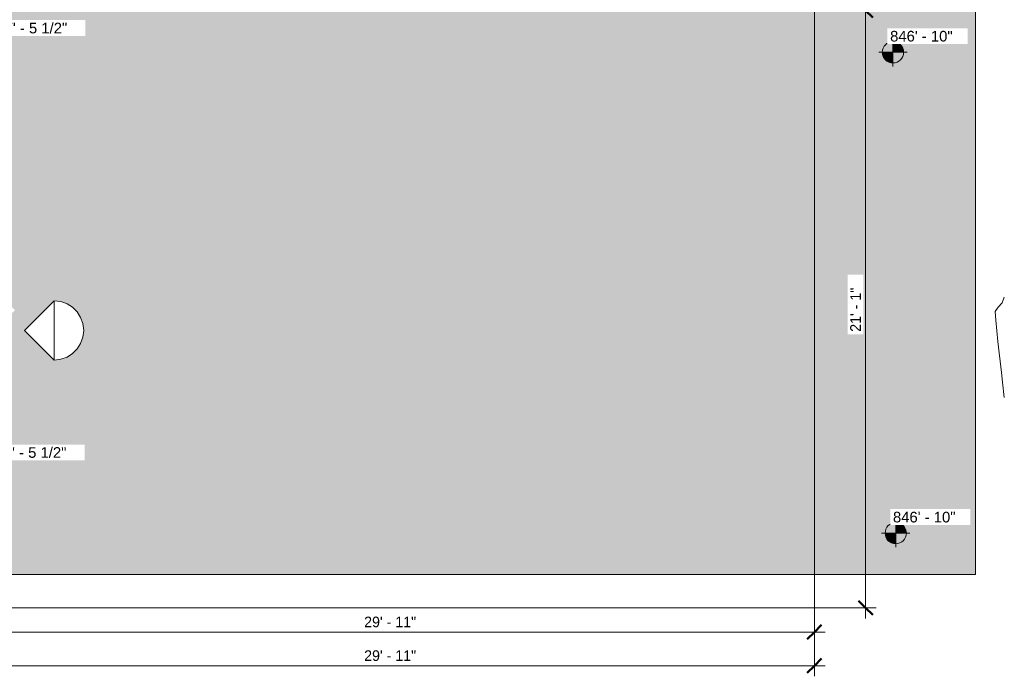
# Model space of a CAD drawing. Header units: inches. Extents: x 1918 to 3155, y 8363 to 8905.
# Tile 73 of 80: x 2738 to 3155, y 8363 to 8641. Entities that reach past the tile are written whole.
import ezdxf

# ---------------------------------------------------------------- set-up
doc = ezdxf.new("R2010")
doc.units = ezdxf.units.IN
doc.header["$MEASUREMENT"] = 0
for name, color, linetype, lineweight in [('A-ANNO-DIMS', 211, 'Continuous', 9), ('A-ANNO-DIMS-48', 211, 'Continuous', 9), ('A-DETL-GENF-1', 8, 'Continuous', 9), ('C-BLDG-PADS', 91, 'Continuous', 9), ('C-TOPO', 7, 'Continuous', 9), ('G-ANNO-DIMS', 111, 'Continuous', 9)]:
    doc.layers.add(name, color=color, linetype=linetype, lineweight=lineweight)
doc.styles.add('Arial', font='arial.ttf', dxfattribs={"height": 4.5})
doc.styles.add('Century Gothic', font='ufonts.com_century-gothic.ttf', dxfattribs={"height": 4.499999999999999})
doc.dimstyles.new('OD__1__Tol__', dxfattribs={"dimscale": 12, "dimtxt": 4.698757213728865, "dimasz": 0.5, "dimexe": 0.375, "dimexo": 0.2500000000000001, "dimgap": 0.06250000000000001, "dimtad": 1, "dimdec": 0, "dimzin": 3, "dimdsep": 46, "dimlunit": 4, "dimtxsty": 'Century Gothic', "dimblk1": 'OBLIQUE', "dimblk2": 'OBLIQUE', "dimsah": 1, "dimcen": 0.09, "dimdle": 0.375, "dimazin": 0, "dimtfac": 1, "dimtdec": 4, "dimtix": 1, "dimtmove": 0, "dimatfit": 3, "dimfxl": 1, "dimtvp": 1, "dimtfill": 1, "dimfrac": 2, "dimtolj": 1, "dimtzin": 0, "dimarcsym": 2})

# ---------------------------------------------------------------- blocks, each defined once
blk = doc.blocks.new('lisa 12 res 26737 - lisa 12 res 26737-698378-FLOOR PLAN - 1ST FLOOR')
at = {"layer": 'A-DETL-GENF-1'}
for p, q in [((-12.5454583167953, -3.41060513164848e-12), (-1.645130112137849e-06, 12.54545831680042)), ((12.54545831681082, 1.096755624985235e-06), (-1.645130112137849e-06, 12.54545831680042)), ((-12.51944303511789, 0.0001233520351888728), (-11.57646059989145, 0.0001570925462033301)), ((-12.49245500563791, 9.183473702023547e-05), (-12.51944303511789, 0.0001233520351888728)), ((-11.95777988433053, 8.102795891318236e-05), (-12.49245500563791, 9.183473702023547e-05)), ((-11.6531281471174, 7.859178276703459e-05), (-11.95777988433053, 8.102795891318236e-05)), ((-11.23644733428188, 7.651519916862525e-05), (-11.6531281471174, 7.859178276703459e-05)), ((-11.57646059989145, 0.0001570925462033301), (-10.89866995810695, 0.0001706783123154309)), ((-8.788427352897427, 6.991248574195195e-05), (-11.23644733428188, 7.651519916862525e-05)), ((-10.96165609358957, -4.296951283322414e-05), (-9.997433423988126, 2.151787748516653e-05)), ((-10.89866995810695, 0.0001706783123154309), (-10.16731595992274, 0.0001798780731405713)), ((-10.16731595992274, 0.0001798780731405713), (-9.695187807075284, 0.0001830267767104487)), ((-9.997433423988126, 2.151787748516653e-05), (-8.788427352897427, 6.991248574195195e-05)), ((-9.695187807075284, 0.0001830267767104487), (-6.858020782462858, 0.0001934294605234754)), ((-9.366414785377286, 0.0001027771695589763), (-9.405856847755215, 0.000100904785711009)), ((-9.405856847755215, 0.000100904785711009), (-9.40021133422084, 9.88831643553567e-05)), ((-9.40021133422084, 9.88831643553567e-05), (-9.3367481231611, 9.700686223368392e-05)), ((-9.294621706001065, 0.0001042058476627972), (-9.366414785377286, 0.0001027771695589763)), ((-9.3367481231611, 9.700686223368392e-05), (-9.202724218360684, 9.557032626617e-05)), ((-9.294621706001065, 0.0001042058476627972), (-9.203211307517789, 0.0001048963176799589)), ((-9.066480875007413, 0.0001045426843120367), (-9.203211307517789, 0.0001048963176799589)), ((-9.202724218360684, 9.557032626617e-05), (-8.985407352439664, 9.486805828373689e-05)), ((-8.95069241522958, 0.0001031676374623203), (-9.066480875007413, 0.0001045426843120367)), ((-9.01039552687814, 3.399281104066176e-05), (-9.04304409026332, 2.598861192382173e-05)), ((-9.04304409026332, 2.598861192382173e-05), (-8.840929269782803, 1.981336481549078e-05)), ((-9.01039552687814, 3.399281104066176e-05), (-7.973263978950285, 6.39646142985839e-05)), ((-8.985407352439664, 9.486805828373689e-05), (-8.868115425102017, 9.53943717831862e-05)), ((-8.864400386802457, 0.0001011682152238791), (-8.95069241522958, 0.0001031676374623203)), ((-8.868115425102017, 9.53943717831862e-05), (-8.814553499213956, 9.688453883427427e-05)), ((-8.814553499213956, 9.688453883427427e-05), (-8.864400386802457, 0.0001011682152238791)), ((-8.840929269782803, 1.981336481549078e-05), (-8.331999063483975, 1.648380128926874e-05)), ((-8.331999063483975, 1.648380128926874e-05), (-8.252906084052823, 2.243395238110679e-05)), ((-8.252906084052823, 2.243395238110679e-05), (-8.04673790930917, 2.93923358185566e-05)), ((-8.04673790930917, 2.93923358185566e-05), (-7.760169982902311, 3.671007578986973e-05)), ((-6.743318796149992, 5.659689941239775e-05), (-7.973263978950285, 6.39646142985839e-05)), ((-7.760169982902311, 3.671007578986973e-05), (-7.439872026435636, 4.373827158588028e-05)), ((-7.439872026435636, 4.373827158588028e-05), (-7.132517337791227, 4.982807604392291e-05)), ((-7.132517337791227, 4.982807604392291e-05), (-6.88477492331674, 5.433057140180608e-05)), ((-6.88477492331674, 5.433057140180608e-05), (-6.743318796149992, 5.659689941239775e-05)), ((-6.858020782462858, 0.0001934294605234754), (-6.429425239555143, 0.0001970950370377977)), ((-6.429425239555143, 0.0001970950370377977), (-6.316376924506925, 0.0001988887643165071)), ((-6.316376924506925, 0.0001988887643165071), (-6.227085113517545, 0.0002012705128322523)), ((-6.282087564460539, 0.0002141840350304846), (-6.095977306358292, 0.0002231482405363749)), ((-6.190405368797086, 0.0002122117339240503), (-6.282087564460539, 0.0002141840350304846)), ((-6.227085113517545, 0.0002012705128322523), (-6.165696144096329, 0.0002040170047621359)), ((-6.165696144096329, 0.0002040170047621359), (-6.190405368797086, 0.0002122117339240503)), ((-6.095977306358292, 0.0002231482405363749), (-4.774868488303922, 0.0002445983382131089)), ((-4.774868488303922, 0.0002445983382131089), (-3.751718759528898, 0.0002539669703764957)), ((-3.751718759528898, 0.0002539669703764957), (-2.561406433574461, 0.0002603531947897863)), ((-2.561406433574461, 0.0002603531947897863), (-1.259854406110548, 0.0002621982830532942)), ((-1.259854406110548, 0.0002621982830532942), (0.09701184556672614, 0.0002579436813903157)), ((-0.7985744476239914, 0.000179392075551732), (-0.9114665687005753, 0.0001787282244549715)), ((-0.9114665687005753, 0.0001787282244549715), (-0.7603216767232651, 0.000176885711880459)), ((-0.5448936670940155, 0.0001796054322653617), (-0.7985744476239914, 0.000179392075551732)), ((-0.7603216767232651, 0.000176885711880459), (0.7927080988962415, 0.0001641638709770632)), ((-0.3594717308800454, 0.0001802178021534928), (-0.5448936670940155, 0.0001796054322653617)), ((-0.2177035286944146, 0.0001811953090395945), (-0.3594717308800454, 0.0001802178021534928)), ((0.4049360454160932, 0.0001880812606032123), (-0.2177035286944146, 0.0001811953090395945)), ((2.686274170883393, 1.730245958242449e-05), (-0.1323531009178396, -0.0002307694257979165)), ((0.09701184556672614, 0.0002579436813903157), (1.140453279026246, 0.0002500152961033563)), ((0.592154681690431, 0.0001887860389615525), (0.4049360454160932, 0.0001880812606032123)), ((0.7077907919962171, 0.0001891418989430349), (0.592154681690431, 0.0001887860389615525)), ((0.7717588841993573, 0.0001892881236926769), (0.7077907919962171, 0.0001891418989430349)), ((0.8039747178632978, 0.0001893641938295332), (0.7717588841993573, 0.0001892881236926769)), ((0.7927080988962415, 0.0001641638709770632), (0.9950973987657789, 0.0001612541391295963)), ((0.8243522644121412, 0.0001895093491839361), (0.8039747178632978, 0.0001893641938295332)), ((0.8528069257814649, 0.0001898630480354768), (0.8243522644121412, 0.0001895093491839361)), ((0.9092532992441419, 0.0001905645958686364), (0.8528069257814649, 0.0001898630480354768)), ((1.309132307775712, 0.0002027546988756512), (0.9092532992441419, 0.0001905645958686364)), ((0.9950973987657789, 0.0001612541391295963), (1.486394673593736, 0.0001148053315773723)), ((1.140453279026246, 0.0002500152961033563), (1.859717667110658, 0.0002419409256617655)), ((2.21861565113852, 0.0002137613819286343), (1.309132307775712, 0.0002027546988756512)), ((1.486394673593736, 0.0001148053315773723), (1.855327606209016, 0.0001043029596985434)), ((1.855327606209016, 0.0001043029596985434), (2.554102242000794, 9.667263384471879e-05)), ((1.859717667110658, 0.0002419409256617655), (2.290985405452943, 0.0002339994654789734)), ((2.434253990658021, 0.0002196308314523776), (2.21861565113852, 0.0002137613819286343)), ((2.290985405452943, 0.0002339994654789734), (2.470436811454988, 0.0002264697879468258)), ((2.470436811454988, 0.0002264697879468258), (2.434253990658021, 0.0002196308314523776)), ((2.554102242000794, 9.667263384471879e-05), (3.698417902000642, 9.3128464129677e-05)), ((3.037756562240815, 2.303410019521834e-05), (2.686274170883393, 1.730245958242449e-05)), ((3.878120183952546, 2.786590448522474e-05), (3.037756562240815, 2.303410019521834e-05)), ((3.698417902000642, 9.3128464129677e-05), (10.07588052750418, 9.450515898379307e-05)), ((10.75780034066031, 4.656862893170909e-05), (3.878120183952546, 2.786590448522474e-05)), ((10.07588052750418, 9.450515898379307e-05), (12.34174346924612, 9.362384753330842e-05)), ((11.05329036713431, 4.862174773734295e-05), (10.75780034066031, 4.656862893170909e-05)), ((11.96662187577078, 7.146877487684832e-05), (11.05329036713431, 4.862174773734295e-05)), ((12.51944303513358, 9.292379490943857e-05), (11.96662187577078, 7.146877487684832e-05)), ((12.21379709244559, -2.874587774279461), (12.54545831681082, 1.096755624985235e-06)), ((12.34174346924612, 9.362384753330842e-05), (12.48169326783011, 9.323190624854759e-05)), ((12.48169326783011, 9.323190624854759e-05), (12.50661706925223, 9.308261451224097e-05)), ((12.50661706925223, 9.308261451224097e-05), (12.51944303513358, 9.292379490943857e-05)), ((-12.5454583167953, -3.41060513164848e-12), (-12.2137970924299, -2.874589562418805)), ((-12.2137970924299, -2.874589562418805), (-11.26923108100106, -5.514440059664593)), ((-10.69564604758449, -4.638252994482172e-05), (-10.96165609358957, -4.296951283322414e-05)), ((-10.19019484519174, -4.840224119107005e-05), (-10.69564604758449, -4.638252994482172e-05)), ((-9.521780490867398, -4.936290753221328e-05), (-10.19019484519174, -4.840224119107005e-05)), ((-6.74812531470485, -4.930116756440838e-05), (-9.521780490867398, -4.936290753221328e-05)), ((-7.742614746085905, -0.0002447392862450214), (-7.694304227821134, -0.0002211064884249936)), ((-7.742614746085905, -0.0002447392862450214), (-7.215025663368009, -0.0002569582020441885)), ((-7.694304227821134, -0.0002211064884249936), (-5.266746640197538, -8.993865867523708e-05)), ((2.220975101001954, -0.0002569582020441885), (-7.215025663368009, -0.0002569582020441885)), ((-5.266746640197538, -8.993865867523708e-05), (-6.74812531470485, -4.930116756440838e-05)), ((-2.650357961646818, -0.0002470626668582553), (-2.602273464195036, -0.0002482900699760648)), ((-2.637200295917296, -0.0002460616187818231), (-2.540999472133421, -0.0002454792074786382)), ((-2.602273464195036, -0.0002482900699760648), (-2.409577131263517, -0.0002506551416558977)), ((-2.470183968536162, -0.0002457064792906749), (-2.540999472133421, -0.0002454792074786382)), ((-2.386880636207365, -0.0002465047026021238), (-2.470183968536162, -0.0002457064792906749)), ((-2.409577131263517, -0.0002506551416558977), (-2.3085658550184, -0.000251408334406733)), ((-2.303959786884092, -0.0002476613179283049), (-2.386880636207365, -0.0002465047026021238)), ((-2.3085658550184, -0.000251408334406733), (-2.233512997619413, -0.0002516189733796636)), ((-2.190749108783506, -0.0002501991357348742), (-2.303959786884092, -0.0002476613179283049)), ((-2.233512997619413, -0.0002516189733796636), (-2.186198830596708, -0.0002511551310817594)), ((-0.1323531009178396, -0.0002307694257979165), (-0.001444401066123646, -0.0002360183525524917)), ((-0.001444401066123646, -0.0002360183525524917), (0.3160237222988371, -0.0002404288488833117)), ((0.3160237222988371, -0.0002404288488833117), (0.7491720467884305, -0.0002442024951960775)), ((0.7491720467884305, -0.0002442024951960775), (1.678990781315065, -0.000250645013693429)), ((1.678990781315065, -0.000250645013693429), (2.033901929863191, -0.0002537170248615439)), ((2.033901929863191, -0.0002537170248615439), (2.220975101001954, -0.0002569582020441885)), ((11.26922893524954, -5.51443827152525), (12.21379709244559, -2.874587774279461)), ((-11.26923108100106, -5.514440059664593), (-9.787390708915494, -7.843917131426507)), ((-9.787390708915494, -7.843917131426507), (-7.843917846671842, -9.787392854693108)), ((7.843917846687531, -9.787390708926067), (9.787394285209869, -7.843917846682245)), ((9.787394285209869, -7.843917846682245), (11.26922893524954, -5.51443827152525)), ((-7.843917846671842, -9.787392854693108), (-5.514438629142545, -11.26922821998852)), ((-5.514438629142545, -11.26922821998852), (-2.874588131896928, -12.21379709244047)), ((-2.874588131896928, -12.21379709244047), (5.483874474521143e-07, -12.54545831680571)), ((5.483874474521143e-07, -12.54545831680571), (2.874589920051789, -12.21379709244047)), ((2.874589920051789, -12.21379709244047), (5.514440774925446, -11.26922965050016)), ((5.514440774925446, -11.26922965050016), (7.843917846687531, -9.787390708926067))]:
    blk.add_line(p, q, dxfattribs=at)
blk = doc.blocks.new('DIMBLOCK16-FLOOR PLAN - 1ST FLOOR')
at = {"layer": 'A-ANNO-DIMS-48'}
for p, q in [((2715.836683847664, 8380.052794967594), (2715.836683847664, 8385.795435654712)), ((3074.336683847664, 8380.052794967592), (3074.336683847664, 8385.795435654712)), ((3078.836683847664, 8381.295435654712), (2715.836683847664, 8381.295435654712)), ((2715.836683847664, 8381.295435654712), (2715.836683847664, 8380.052794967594)), ((3074.336683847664, 8381.295435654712), (3074.336683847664, 8380.052794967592))]:
    blk.add_line(p, q, dxfattribs=at)
at = {"layer": 'A-ANNO-DIMS-48', "lineweight": 50}
for p, q in [((2715.836683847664, 8381.295435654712), (2718.836683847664, 8384.295435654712)), ((3074.336683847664, 8381.295435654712), (3077.336683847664, 8384.295435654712)), ((2715.836683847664, 8381.295435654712), (2712.836683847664, 8378.295435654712)), ((3074.336683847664, 8381.295435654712), (3071.336683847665, 8378.295435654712))]:
    blk.add_line(p, q, dxfattribs=at)
at = {"layer": 'A-ANNO-DIMS-48', "color": 0, "insert": (2883.712708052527, 8387.81335426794), "char_height": 4.499999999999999, "width": 27.29754190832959, "attachment_point": 1, "line_spacing_factor": 0.9845015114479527, "style": 'Century Gothic', "bg_fill": 3, "box_fill_scale": 1.25, "bg_fill_color": 256, "bg_fill_true_color": 13158600, "bg_fill_transparency": 0}
blk.add_mtext('29\' - 11"', dxfattribs=at)
blk = doc.blocks.new('_Oblique')
at = {"color": 0, "linetype": 'ByBlock', "lineweight": -2}
blk.add_line((-0.5, -0.5), (0.5, 0.5), dxfattribs=at)
blk = doc.blocks.new('DIMBLOCK39-FLOOR PLAN - 1ST FLOOR')
at = {"layer": 'A-ANNO-DIMS-48', "lineweight": 50}
for p, q in [((3096.018705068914, 8644.569381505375), (3093.018705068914, 8647.569381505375)), ((3096.018705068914, 8644.569381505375), (3099.018705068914, 8641.569381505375)), ((3096.018705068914, 8391.56938133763), (3093.018705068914, 8394.56938133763)), ((3096.018705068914, 8391.56938133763), (3099.018705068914, 8388.56938133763))]:
    blk.add_line(p, q, dxfattribs=at)
at = {"layer": 'A-ANNO-DIMS-48'}
for p, q in [((2970.336683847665, 8644.569381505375), (3100.518705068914, 8644.569381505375)), ((3096.018705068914, 8644.569381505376), (2970.336683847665, 8644.569381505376)), ((3096.018705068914, 8644.569381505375), (3096.018705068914, 8387.06938133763)), ((2649.336683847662, 8391.569381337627), (3100.518705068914, 8391.56938133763)), ((3096.018705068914, 8391.569381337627), (2649.336683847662, 8391.569381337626))]:
    blk.add_line(p, q, dxfattribs=at)
at = {"layer": 'A-ANNO-DIMS-48', "color": 0, "insert": (3089.500786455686, 8508.448116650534), "char_height": 4.499999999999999, "width": 23.09103545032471, "attachment_point": 1, "rotation": 90, "line_spacing_factor": 0.9845015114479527, "style": 'Century Gothic', "bg_fill": 3, "box_fill_scale": 1.25, "bg_fill_color": 256, "bg_fill_true_color": 13158600, "bg_fill_transparency": 0}
blk.add_mtext('21\' - 1"', dxfattribs=at)
blk = doc.blocks.new('DIMBLOCK40-FLOOR PLAN - 1ST FLOOR')
at = {"layer": 'A-ANNO-DIMS-48'}
for p, q in [((3074.336683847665, 8689.569381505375), (3074.336683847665, 8362.535014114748)), ((3074.336683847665, 8367.035014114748), (3074.336683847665, 8689.569381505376)), ((2715.836683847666, 8429.569381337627), (2715.836683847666, 8362.535014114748)), ((2715.836683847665, 8367.035014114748), (2715.836683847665, 8429.56938133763)), ((3078.836683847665, 8367.035014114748), (2715.836683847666, 8367.035014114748))]:
    blk.add_line(p, q, dxfattribs=at)
at = {"layer": 'A-ANNO-DIMS-48', "lineweight": 50}
for p, q in [((2715.836683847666, 8367.035014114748), (2712.836683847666, 8364.035014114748)), ((2715.836683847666, 8367.035014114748), (2718.836683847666, 8370.035014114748)), ((3074.336683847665, 8367.035014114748), (3071.336683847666, 8364.035014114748)), ((3074.336683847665, 8367.035014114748), (3077.336683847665, 8370.035014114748))]:
    blk.add_line(p, q, dxfattribs=at)
at = {"layer": 'A-ANNO-DIMS-48', "color": 0, "insert": (2883.712708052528, 8373.552932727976), "char_height": 4.499999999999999, "width": 27.29754190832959, "attachment_point": 1, "line_spacing_factor": 0.9845015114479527, "style": 'Century Gothic', "bg_fill": 3, "box_fill_scale": 1.25, "bg_fill_color": 256, "bg_fill_true_color": 13158600, "bg_fill_transparency": 0}
blk.add_mtext('29\' - 11"', dxfattribs=at)
blk = doc.blocks.new('Spot Elevations - Spot Elevation - Target Filled-49714-FLOOR PLAN - 1ST FLOOR')
at = {"layer": 'G-ANNO-DIMS'}
h = blk.add_hatch(color=256, dxfattribs=at)
edge = h.paths.add_edge_path(flags=0)
edge.add_line((1.249000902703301e-16, 0), (-0.09374999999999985, 0))
edge.add_arc((5.724587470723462e-16, -3.434752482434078e-16), 0.09375000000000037, 90.00000000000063, 180.0000000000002, ccw=False)
edge.add_line((1.249000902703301e-16, 0.09375000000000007), (1.249000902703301e-16, 0))
h = blk.add_hatch(color=256, dxfattribs=at)
edge = h.paths.add_edge_path(flags=0)
edge.add_line((1.249000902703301e-16, 0), (0.09375000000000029, 0))
edge.add_arc((2.289834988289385e-16, 6.245004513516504e-17), 0.09374999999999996, 269.99999999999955, 359.99999999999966, ccw=False)
edge.add_line((1.249000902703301e-16, -0.09375), (1.249000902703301e-16, 0))
for p, q in [((-2.706168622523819e-16, 0.1243846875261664), (-2.706168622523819e-16, -0.125)), ((1.249000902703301e-16, 0), (1.249000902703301e-16, 0.09375000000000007)), ((0.1250000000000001, 7.067913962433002e-16), (-0.1249999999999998, 7.067913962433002e-16)), ((-0.09374999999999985, 0), (1.249000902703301e-16, 0)), ((1.249000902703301e-16, 0), (1.249000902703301e-16, -0.09375)), ((0.09375000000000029, 0), (1.249000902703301e-16, 0))]:
    blk.add_line(p, q, dxfattribs=at)
blk.add_circle((1.249000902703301e-16, 0), 0.09375000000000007, dxfattribs=at)
for centre, radius, start, end in [((5.724587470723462e-16, -3.434752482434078e-16), 0.09375000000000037, 90.00000000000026, 179.9999999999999), ((2.289834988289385e-16, 6.245004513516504e-17), 0.09374999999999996, 269.9999999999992, 359.9999999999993)]:
    blk.add_arc(centre, radius, start, end, dxfattribs=at)

msp = doc.modelspace()

# ---------------------------------------------------------------- hatches: boundary and pattern name
at = {"layer": 'C-BLDG-PADS'}
h = msp.add_hatch(dxfattribs=at)
h.set_pattern_fill('FP_44', color=256, style=0, pattern_type=2)
h.set_pattern_definition([(0, (-1.446, 0), (7.678, 1.92), [0.633, -5.125, 0.633, -5.125, -30.713]), (0, (-1.446, 0), (7.678, 1.92), [-11.518, 0.633, -10.884, 0.633, -5.125, -13.437]), (0, (-1.446, 0), (7.678, 1.92), [-28.794, 0.633, -3.206, 0.633, -8.964]), (119.995, (1.433, 0.96), (-5.501772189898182, 5.690689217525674), [0.634, -5.126, 0.634, -5.126, -30.718]), (119.995, (1.433, 0.96), (-5.501772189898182, 5.690689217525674), [-11.519, 0.634, -10.886, 0.634, -5.126, -13.439]), (119.995, (1.433, 0.96), (-5.501772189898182, 5.690689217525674), [-28.798, 0.634, -3.206, 0.634, -8.966000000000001]), (240.005, (2.393, 4.8), (-2.17656702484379, -7.611265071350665), [0.634, -5.126, 0.634, -5.126, -30.718]), (240.005, (2.393, 4.8), (-2.17656702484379, -7.611265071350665), [-11.519, 0.634, -10.886, 0.634, -5.126, -13.439]), (240.005, (2.393, 4.8), (-2.17656702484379, -7.611265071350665), [-28.798, 0.634, -3.206, 0.634, -8.966000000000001])])
h.paths.add_polyline_path([(3142.597173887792, 8405.668616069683), (3142.597173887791, 8644.569381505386), (2715.836683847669, 8644.569381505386), (2715.836683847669, 8528.68521800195), (2716.936711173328, 8529.384973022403), (2719.704547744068, 8530.37534854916), (2722.718503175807, 8530.72307424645), (2735.87219236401, 8517.569385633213), (2722.718503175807, 8504.415694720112), (2719.704547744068, 8504.763435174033), (2716.936711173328, 8505.75379757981), (2715.836683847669, 8506.45354959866), (2715.836683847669, 8432.569381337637), (2648.836683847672, 8432.569381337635), (2648.836683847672, 8405.668945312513), (3103.002109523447, 8405.668616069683)], flags=0)
h.paths.add_polyline_path([(2752.413047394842, 8496.481152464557), (2739.867590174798, 8509.026608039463), (2752.413047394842, 8521.572066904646), (2755.287636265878, 8521.24040677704), (2757.927486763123, 8520.295838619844), (2760.256965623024, 8518.814004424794), (2762.200439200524, 8516.870527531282), (2763.682276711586, 8514.541054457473), (2764.626845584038, 8511.901199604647), (2764.958506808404, 8509.026610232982), (2764.626845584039, 8506.152021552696), (2763.682276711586, 8503.512171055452), (2762.200439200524, 8501.18268969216), (2760.256965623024, 8499.23921897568), (2757.927486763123, 8497.757377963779), (2755.287636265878, 8496.812796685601)], flags=0)

# ---------------------------------------------------------------- linework, layer by layer
for p, q in [((3142.597173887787, 8405.668616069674), (3142.597173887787, 8644.569381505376)), ((3103.002109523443, 8405.668616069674), (3142.597173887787, 8405.668616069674))]:
    msp.add_line(p, q, dxfattribs=at)
at = {"layer": 'C-TOPO'}
for p, q in [((3153.863525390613, 8520.717041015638), (3154.742675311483, 8523.079232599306)), ((3154.742675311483, 8523.079232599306), (3153.863525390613, 8520.717041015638)), ((3150.842651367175, 8517.089355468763), (3152.181152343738, 8518.921875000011)), ((3152.181152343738, 8518.921875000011), (3150.842651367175, 8517.089355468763)), ((3151.0850830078, 8513.403076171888), (3150.842651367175, 8517.089355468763)), ((3150.842651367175, 8517.089355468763), (3151.0850830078, 8513.403076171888)), ((3152.181152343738, 8518.921875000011), (3153.863525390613, 8520.717041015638)), ((3153.863525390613, 8520.717041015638), (3152.181152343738, 8518.921875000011)), ((3152.030639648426, 8504.333496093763), (3151.0850830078, 8513.403076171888)), ((3151.0850830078, 8513.403076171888), (3152.030639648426, 8504.333496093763)), ((3153.51232910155, 8491.201171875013), (3152.030639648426, 8504.333496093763)), ((3152.030639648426, 8504.333496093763), (3153.51232910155, 8491.201171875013)), ((3153.996459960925, 8487.049804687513), (3153.51232910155, 8491.201171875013)), ((3153.51232910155, 8491.201171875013), (3153.996459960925, 8487.049804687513)), ((3154.742675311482, 8480.652816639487), (3153.996459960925, 8487.049804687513)), ((3153.996459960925, 8487.049804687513), (3154.742675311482, 8480.652816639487)), ((2811.530639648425, 8405.668945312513), (2690.9923095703, 8405.668945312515)), ((2855.956970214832, 8405.668945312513), (2811.530639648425, 8405.668945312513)), ((2890.976257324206, 8405.668945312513), (2855.956970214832, 8405.668945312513)), ((3007.217285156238, 8405.668945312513), (2890.976257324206, 8405.668945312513)), ((3009.778198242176, 8405.668945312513), (3007.217285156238, 8405.668945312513)), ((3011.536743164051, 8405.668945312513), (3009.778198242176, 8405.668945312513)), ((3013.970397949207, 8405.668945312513), (3011.536743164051, 8405.668945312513)), ((3077.772216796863, 8405.668945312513), (3013.970397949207, 8405.668945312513)), ((3098.063964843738, 8405.668945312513), (3077.772216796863, 8405.668945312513)), ((3103.002035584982, 8405.668945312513), (3098.063964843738, 8405.668945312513))]:
    msp.add_line(p, q, dxfattribs=at)

# ---------------------------------------------------------------- block references
at = {"layer": 'A-DETL-GENF-1', "rotation": 89.99999999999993}
msp.add_blockref('lisa 12 res 26737 - lisa 12 res 26737-698378-FLOOR PLAN - 1ST FLOOR', (2752.413048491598, 8509.026609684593), dxfattribs=at)
at = {"layer": 'G-ANNO-DIMS', "extrusion": (0, 0, -1), "xscale": 47.99999999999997, "yscale": 47.99999999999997, "zscale": 47.99999999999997, "rotation": 180}
msp.add_blockref('Spot Elevations - Spot Elevation - Target Filled-49714-FLOOR PLAN - 1ST FLOOR', (-3108.79606035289, 8423.162074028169), dxfattribs=at)

# ---------------------------------------------------------------- dimensions: what is measured, and where the dimension line sits
at = {"layer": 'A-ANNO-DIMS'}
dim = msp.add_linear_dim(base=(2715.836683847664, 8381.295435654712), p1=(3074.336683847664, 8377.052794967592), p2=(2715.836683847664, 8377.052794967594), dimstyle='OD__1__Tol__', override={"dimpost": '<>', "dimfxl": 358.5}, dxfattribs=at)
dim.commit()
dim.dimension.update_dxf_attribs({"geometry": 'DIMBLOCK16-FLOOR PLAN - 1ST FLOOR', "text_midpoint": (2895.086683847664, 8384.408623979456)})

# ---------------------------------------------------------------- next in the draw order: texts
at = {"layer": 'G-ANNO-DIMS', "insert": (3107.596634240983, 8432.216007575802), "char_height": 4.5, "width": 31.67862266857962, "attachment_point": 1, "line_spacing_factor": 0.9417779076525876, "style": 'Arial', "bg_fill": 3, "box_fill_scale": 1.25, "bg_fill_color": 256, "bg_fill_true_color": 13158600, "bg_fill_transparency": 0}
msp.add_mtext('846\' - 10"', dxfattribs=at)

# ---------------------------------------------------------------- next in the draw order: dimensions: what is measured, and where the dimension line sits
at = {"layer": 'A-ANNO-DIMS'}
dim = msp.add_linear_dim(base=(3096.018705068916, 8391.56938133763), p1=(2967.336683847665, 8644.569381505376), p2=(2646.336683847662, 8391.569381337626), angle=89.99999999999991, dimstyle='OD__1__Tol__', override={"dimpost": '<>', "dimfxl": 408.717506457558}, dxfattribs=at)
dim.commit()
dim.dimension.update_dxf_attribs({"geometry": 'DIMBLOCK39-FLOOR PLAN - 1ST FLOOR', "text_midpoint": (3092.962110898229, 8518.069381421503)})

# ---------------------------------------------------------------- next in the draw order: block references
at = {"layer": 'G-ANNO-DIMS', "extrusion": (0, 0, -1), "xscale": 47.99999999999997, "yscale": 47.99999999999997, "zscale": 47.99999999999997, "rotation": 180}
msp.add_blockref('Spot Elevations - Spot Elevation - Target Filled-49714-FLOOR PLAN - 1ST FLOOR', (-3107.583654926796, 8626.846185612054), dxfattribs=at)

# ---------------------------------------------------------------- next in the draw order: dimensions: what is measured, and where the dimension line sits
at = {"layer": 'A-ANNO-DIMS'}
dim = msp.add_linear_dim(base=(2715.836683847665, 8367.035014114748), p1=(3074.336683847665, 8692.569381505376), p2=(2715.836683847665, 8432.56938133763), dimstyle='OD__1__Tol__', override={"dimpost": '<>', "dimfxl": 442.8569183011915}, dxfattribs=at)
dim.commit()
dim.dimension.update_dxf_attribs({"geometry": 'DIMBLOCK40-FLOOR PLAN - 1ST FLOOR', "text_midpoint": (2895.086683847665, 8370.148202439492)})

# ---------------------------------------------------------------- next in the draw order: texts
at = {"layer": 'G-ANNO-DIMS', "char_height": 4.5, "attachment_point": 1, "line_spacing_factor": 0.9417779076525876, "style": 'Arial', "bg_fill": 3, "box_fill_scale": 1.25, "bg_fill_color": 256, "bg_fill_true_color": 13158600, "bg_fill_transparency": 0}
for s, insert, width in [('847\' - 5 1/2"', (2724.513788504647, 8639.343805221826), 40.05279770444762), ('846\' - 10"', (3106.38422881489, 8635.900119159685), 31.67862266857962), ('847\' - 5 1/2"', (2724.173142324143, 8459.587483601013), 40.05279770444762)]:
    msp.add_mtext(s, dxfattribs=dict(at, insert=insert, width=width))

doc.saveas('drawing.dxf')
